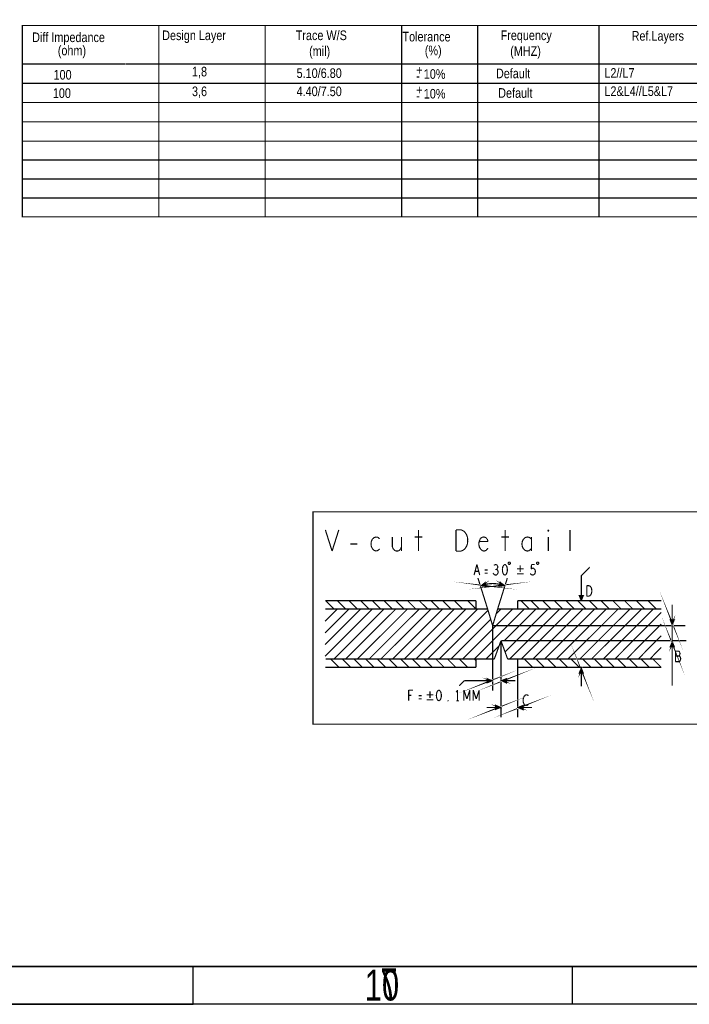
# Model space of a CAD drawing. Extents: x -225 to 585, y -158 to 406.
# Tile 31 of 47: x 207 to 296, y -158 to -28. Entities that reach past the tile are written whole.
import ezdxf

# ---------------------------------------------------------------- set-up
doc = ezdxf.new("R2010")
doc.units = 0
doc.layers.add('BOARD_GEOMETRY_DIMENSION', color=2, linetype='CONTINUOUS')
doc.layers.add('BOARD_GEOMETRY_SILKSCREEN_B', color=1, linetype='CONTINUOUS')

msp = doc.modelspace()

# ---------------------------------------------------------------- linework, layer by layer
at = {"layer": 'BOARD_GEOMETRY_DIMENSION'}
msp.add_lwpolyline([(-224.79, -158.115), (-224.79, 405.885142), (585.209904, 405.885142), (585.209904, -158.115)], close=True, dxfattribs=at)
for points, const_width in [([(207.6831, -29.028898), (302.68291, -29.028898), (302.68291, -41.728898), (207.6831, -41.728898), (207.6831, -29.028898)], 0.151892), ([(225.683064, -29.028898), (225.683064, -41.72331)], 0.151892), ([(239.683036, -29.028898), (239.683036, -41.72331)], 0.151892), ([(257.683, -29.028898), (257.683, -41.72331)], 0.151892), ([(267.68298, -29.028898), (267.68298, -41.72331)], 0.151892), ([(283.682948, -29.028898), (283.682948, -41.72331)], 0.151892), ([(225.683064, -31.568898), (225.683064, -41.72331)], 0.151892), ([(239.683036, -31.568898), (239.683036, -41.72331)], 0.151892), ([(257.683, -31.568898), (257.683, -41.72331)], 0.151892), ([(267.68298, -31.568898), (267.68298, -41.72331)], 0.151892), ([(283.682948, -31.568898), (283.682948, -41.72331)], 0.151892), ([(221.219014, -34.108898), (207.6831, -34.108898)], 0.151892), ([(221.273116, -34.108898), (302.68291, -34.108898)], 0.151892), ([(207.6831, -36.648898), (302.68291, -36.648898)], 0.151892), ([(207.6831, -39.188898), (302.68291, -39.188898)], 0.151892), ([(302.68291, -41.728898), (302.68291, -44.268898), (207.6831, -44.268898), (207.6831, -41.728898)], 0.151892), ([(225.683064, -41.72331), (225.683064, -44.268898)], 0.151892), ([(239.683036, -41.728898), (239.683036, -44.268898)], 0.151892), ([(257.683, -41.72331), (257.683, -44.268898)], 0.151892), ([(267.68298, -41.72331), (267.68298, -44.268898)], 0.151892), ([(283.682948, -41.72331), (283.682948, -44.268898)], 0.151892), ([(225.683064, -44.223178), (225.683064, -46.76902)], 0.151892), ([(257.683, -44.223178), (257.683, -46.76902)], 0.151892), ([(267.68298, -44.223178), (267.68298, -46.76902)], 0.151892), ([(283.682948, -44.223178), (283.682948, -46.76902)], 0.151892), ([(302.68291, -44.22902), (302.68291, -46.76902), (207.6831, -46.76902), (207.6831, -44.22902)], 0.151892), ([(239.683036, -44.22902), (239.683036, -46.76902)], 0.151892), ([(302.68291, -46.728888), (302.68291, -49.268888), (207.6831, -49.268888), (207.6831, -46.728888)], 0.151892), ([(225.683064, -46.7233), (225.683064, -49.268888)], 0.151892), ([(239.683036, -46.728888), (239.683036, -49.268888)], 0.151892), ([(257.683, -46.7233), (257.683, -49.268888)], 0.151892), ([(267.68298, -46.7233), (267.68298, -49.268888)], 0.151892), ([(283.682948, -46.7233), (283.682948, -49.268888)], 0.151892), ([(302.68291, -49.22901), (302.68291, -51.76901), (207.6831, -51.76901), (207.6831, -49.22901)], 0.151892), ([(225.683064, -49.223168), (225.683064, -51.76901)], 0.151892), ([(239.683036, -49.22901), (239.683036, -51.76901)], 0.151892), ([(257.683, -49.223168), (257.683, -51.76901)], 0.151892), ([(267.68298, -49.223168), (267.68298, -51.76901)], 0.151892), ([(283.682948, -49.223168), (283.682948, -51.76901)], 0.151892), ([(302.68291, -51.728878), (302.68291, -54.268878), (207.6831, -54.268878), (207.6831, -51.728878)], 0.151892), ([(225.683064, -51.72329), (225.683064, -54.268878)], 0.151892), ([(239.683036, -51.728878), (239.683036, -54.268878)], 0.151892), ([(257.683, -51.72329), (257.683, -54.268878)], 0.151892), ([(267.68298, -51.72329), (267.68298, -54.268878)], 0.151892), ([(283.682948, -51.72329), (283.682948, -54.268878)], 0.151892), ([(245.99011, -93.165168), (245.99011, -121.165112), (355.98989, -121.165112), (355.98989, -93.165168), (245.99011, -93.165168)], 0.1524), ([(247.62206, -95.546926), (248.506742, -98.340926)], 0.1524), ([(248.506742, -98.340926), (249.391678, -95.546926)], 0.1524), ([(259.906262, -95.546926), (259.906262, -98.340926)], 0.1524), ([(264.827512, -95.546926), (265.535156, -95.546926)], 0.1524), ([(264.827512, -98.340926), (264.827512, -95.546926)], 0.1524), ([(265.535156, -95.546926), (265.818366, -95.686626)], 0.1524), ([(265.818366, -95.686626), (266.03071, -95.873062)], 0.1524), ([(266.03071, -95.873062), (266.207748, -96.152462)], 0.1524), ([(266.207748, -96.152462), (266.349226, -96.478344)], 0.1524), ([(271.305782, -95.546926), (271.305782, -98.340926)], 0.1524), ([(276.934676, -95.593662), (277.005542, -95.546926)], 0.1524), ([(276.934676, -95.686626), (276.934676, -95.593662)], 0.1524), ([(277.005542, -95.733362), (276.934676, -95.686626)], 0.1524), ([(277.005542, -95.546926), (277.076408, -95.593662)], 0.1524), ([(277.076408, -95.686626), (277.005542, -95.733362)], 0.1524), ([(277.076408, -95.593662), (277.076408, -95.686626)], 0.1524), ([(279.855422, -98.340926), (279.855422, -95.546926)], 0.1524), ([(250.896628, -97.409762), (251.816616, -97.409762)], 0.1524), ([(253.675642, -97.083626), (253.640336, -97.409762)], 0.1524), ([(253.640336, -97.409762), (253.675642, -97.735644)], 0.1524), ([(253.81712, -96.757744), (253.675642, -97.083626)], 0.1524), ([(254.029464, -96.571562), (253.81712, -96.757744)], 0.1524), ([(254.312674, -96.478344), (254.029464, -96.571562)], 0.1524), ([(254.525018, -96.524826), (254.312674, -96.478344)], 0.1524), ([(254.772668, -96.711262), (254.525018, -96.524826)], 0.1524), ([(256.454656, -96.478344), (256.454656, -97.782126)], 0.1524), ([(257.658108, -98.340926), (257.658108, -96.478344)], 0.1524), ([(259.410708, -96.478344), (260.401816, -96.478344)], 0.1524), ([(266.349226, -97.409762), (266.207748, -97.735644)], 0.1524), ([(266.349226, -96.478344), (266.384532, -96.943926)], 0.1524), ([(266.384532, -96.943926), (266.349226, -97.409762)], 0.1524), ([(267.925042, -96.990662), (267.854176, -97.270062)], 0.1524), ([(267.854176, -97.270062), (267.854176, -97.549462)], 0.1524), ([(268.06652, -96.664526), (267.925042, -96.990662)], 0.1524), ([(267.925042, -97.083626), (269.057628, -97.083626)], 0.1524), ([(268.278864, -96.524826), (268.06652, -96.664526)], 0.1524), ([(268.526768, -96.478344), (268.278864, -96.524826)], 0.1524), ([(268.774418, -96.571562), (268.526768, -96.478344)], 0.1524), ([(268.951456, -96.757744), (268.774418, -96.571562)], 0.1524), ([(269.057628, -97.083626), (268.951456, -96.757744)], 0.1524), ([(270.810228, -96.478344), (271.801336, -96.478344)], 0.1524), ([(273.589496, -97.037144), (273.51863, -97.409762)], 0.1524), ([(273.51863, -97.409762), (273.589496, -97.782126)], 0.1524), ([(273.730974, -96.757744), (273.589496, -97.037144)], 0.1524), ([(273.943318, -96.571562), (273.730974, -96.757744)], 0.1524), ([(274.191222, -96.478344), (273.943318, -96.571562)], 0.1524), ([(274.438872, -96.524826), (274.191222, -96.478344)], 0.1524), ([(274.651216, -96.618044), (274.438872, -96.524826)], 0.1524), ([(274.792694, -96.804226), (274.651216, -96.618044)], 0.1524), ([(274.792694, -98.340926), (274.792694, -96.478344)], 0.1524), ([(277.005542, -96.478344), (277.005542, -98.340926)], 0.1524), ([(253.675642, -97.735644), (253.81712, -98.015044)], 0.1524), ([(253.81712, -98.015044), (254.029464, -98.247962)], 0.1524), ([(254.029464, -98.247962), (254.312674, -98.340926)], 0.1524), ([(254.312674, -98.340926), (254.560578, -98.247962)], 0.1524), ([(254.560578, -98.247962), (254.772668, -98.061526)], 0.1524), ([(256.454656, -97.782126), (256.596388, -98.108262)], 0.1524), ([(256.596388, -98.108262), (256.808732, -98.294444)], 0.1524), ([(256.808732, -98.294444), (257.056382, -98.340926)], 0.1524), ([(257.056382, -98.340926), (257.304032, -98.294444)], 0.1524), ([(257.304032, -98.294444), (257.516376, -98.108262)], 0.1524), ([(257.516376, -98.108262), (257.658108, -97.782126)], 0.1524), ([(265.535156, -98.340926), (264.827512, -98.340926)], 0.1524), ([(265.818366, -98.201226), (265.535156, -98.340926)], 0.1524), ([(266.03071, -98.015044), (265.818366, -98.201226)], 0.1524), ([(266.207748, -97.735644), (266.03071, -98.015044)], 0.1524), ([(267.854176, -97.549462), (267.925042, -97.828862)], 0.1524), ([(267.925042, -97.828862), (268.10208, -98.108262)], 0.1524), ([(268.10208, -98.108262), (268.314424, -98.294444)], 0.1524), ([(268.314424, -98.294444), (268.562074, -98.340926)], 0.1524), ([(268.562074, -98.340926), (268.809978, -98.247962)], 0.1524), ([(268.809978, -98.247962), (269.057628, -97.968562)], 0.1524), ([(273.589496, -97.782126), (273.730974, -98.061526)], 0.1524), ([(273.730974, -98.061526), (273.943318, -98.247962)], 0.1524), ([(273.943318, -98.247962), (274.191222, -98.340926)], 0.1524), ([(274.191222, -98.340926), (274.438872, -98.294444)], 0.1524), ([(274.438872, -98.294444), (274.651216, -98.154744)], 0.1524), ([(274.651216, -98.154744), (274.792694, -97.968562)], 0.1524), ([(267.218414, -101.508052), (267.590778, -100.111052)], 0.1524), ([(267.829284, -101.019102), (267.352526, -101.019102)], 0.1524), ([(267.590778, -100.111052), (267.963396, -101.508052)], 0.1524), ([(269.01394, -100.83292), (268.62659, -100.83292)], 0.1524), ([(268.62659, -101.25202), (269.01394, -101.25202)], 0.1524), ([(269.721838, -101.228652), (269.811246, -101.39172)], 0.1524), ([(269.975076, -100.13442), (269.840964, -100.227638)], 0.1524), ([(270.109188, -100.111052), (269.975076, -100.13442)], 0.1524), ([(270.153892, -100.76307), (270.01978, -100.76307)], 0.1524), ([(270.2433, -100.180902), (270.109188, -100.111052)], 0.1524), ([(270.153892, -100.76307), (270.2433, -100.69322)], 0.1524), ([(270.258286, -100.809552), (270.153892, -100.76307)], 0.1524), ([(270.317722, -100.297234), (270.2433, -100.180902)], 0.1524), ([(270.2433, -100.69322), (270.317722, -100.576888)], 0.1524), ([(270.362426, -100.926138), (270.258286, -100.809552)], 0.1524), ([(270.30299, -101.368352), (270.377412, -101.228652)], 0.1524), ([(270.347694, -100.437188), (270.317722, -100.297234)], 0.1524), ([(270.317722, -100.576888), (270.347694, -100.437188)], 0.1524), ([(270.392398, -101.088952), (270.362426, -100.926138)], 0.1524), ([(270.377412, -101.228652), (270.392398, -101.088952)], 0.1524), ([(270.96593, -100.600002), (270.951198, -100.809552)], 0.1524), ([(270.951198, -100.809552), (270.96593, -101.019102)], 0.1524), ([(271.010634, -100.41382), (270.96593, -100.600002)], 0.1524), ([(270.96593, -101.019102), (271.010634, -101.205538)], 0.1524), ([(271.070324, -100.27412), (271.010634, -100.41382)], 0.1524), ([(271.010634, -101.205538), (271.070324, -101.345238)], 0.1524), ([(271.159732, -100.157534), (271.070324, -100.27412)], 0.1524), ([(271.070324, -101.345238), (271.159732, -101.46157)], 0.1524), ([(271.278858, -100.111052), (271.159732, -100.157534)], 0.1524), ([(271.398238, -100.157534), (271.278858, -100.111052)], 0.1524), ([(271.487646, -100.27412), (271.398238, -100.157534)], 0.1524), ([(271.398238, -101.46157), (271.487646, -101.345238)], 0.1524), ([(271.547082, -100.41382), (271.487646, -100.27412)], 0.1524), ([(271.487646, -101.345238), (271.547082, -101.205538)], 0.1524), ([(271.591786, -100.600002), (271.547082, -100.41382)], 0.1524), ([(271.547082, -101.205538), (271.591786, -101.019102)], 0.1524), ([(271.606772, -100.809552), (271.591786, -100.600002)], 0.1524), ([(271.591786, -101.019102), (271.606772, -100.809552)], 0.1524), ([(272.854928, -100.678742), (273.735038, -100.678742)], 0.1524), ([(272.854928, -101.338634), (273.735038, -101.338634)], 0.1524), ([(273.29511, -100.23856), (273.29511, -101.11867)], 0.1524), ([(274.639278, -101.298502), (274.728686, -101.415088)], 0.1524), ([(274.743418, -100.716334), (274.788122, -100.111052)], 0.1524), ([(274.87753, -100.62337), (274.743418, -100.716334)], 0.1524), ([(274.788122, -100.111052), (275.190458, -100.111052)], 0.1524), ([(274.981924, -100.600002), (274.87753, -100.62337)], 0.1524), ([(275.086318, -100.62337), (274.981924, -100.600002)], 0.1524), ([(275.190458, -100.716334), (275.086318, -100.62337)], 0.1524), ([(275.265134, -100.83292), (275.190458, -100.716334)], 0.1524), ([(275.205444, -101.368352), (275.279866, -101.205538)], 0.1524), ([(275.294852, -101.019102), (275.265134, -100.83292)], 0.1524), ([(275.279866, -101.205538), (275.294852, -101.019102)], 0.1524), ([(281.347418, -104.880918), (281.347418, -101.580696), (282.462986, -100.465128), (282.470098, -100.465128)], 0.1524), ([(268.605508, -102.671372), (268.286992, -102.859078), (268.718792, -102.90429), (268.39164, -102.858062), (268.605508, -102.671372)], 0.1524), ([(270.74622, -102.645972), (271.064736, -102.833678), (270.632936, -102.87889), (270.960088, -102.832662), (270.74622, -102.645972)], 0.1524), ([(269.00505, -105.980992), (267.90523, -102.46106), (267.720064, -101.89591)], 0.1524), ([(268.605508, -102.671372), (268.39164, -102.858062), (268.718792, -102.90429), (268.557502, -102.788974), (268.37894, -102.80904), (268.605508, -102.671372), (268.718792, -102.90429), (268.39164, -102.858062), (268.69009, -102.491794), (268.824456, -103.008176), (268.105636, -102.918514)], 0.1524), ([(268.106144, -102.920038), (268.69009, -102.491794)], 0.1524), ([(269.811246, -101.39172), (269.930372, -101.484684)], 0.1524), ([(269.930372, -101.484684), (270.064484, -101.508052)], 0.1524), ([(270.064484, -101.508052), (270.18361, -101.484684)], 0.1524), ([(270.18361, -101.484684), (270.30299, -101.368352)], 0.1524), ([(270.324834, -105.980992), (271.425162, -102.46106), (271.606264, -101.89591)], 0.1524), ([(270.74622, -102.645972), (270.960088, -102.832662), (270.632936, -102.87889), (270.794226, -102.763574), (270.972788, -102.78364), (270.74622, -102.645972), (270.632936, -102.87889), (270.960088, -102.832662), (270.661638, -102.466394), (270.527272, -102.982776), (271.246092, -102.893114)], 0.1524), ([(271.245584, -102.894638), (270.661638, -102.466394)], 0.1524), ([(270.960088, -102.832662), (270.74622, -102.645972)], 0.1524), ([(271.159732, -101.46157), (271.278858, -101.508052)], 0.1524), ([(271.278858, -101.508052), (271.398238, -101.46157)], 0.1524), ([(274.728686, -101.415088), (274.832826, -101.484684)], 0.1524), ([(274.832826, -101.484684), (274.966938, -101.508052)], 0.1524), ([(274.966938, -101.508052), (275.10105, -101.46157)], 0.1524), ([(275.10105, -101.46157), (275.205444, -101.368352)], 0.1524), ([(268.39164, -102.858062), (268.605508, -102.671372)], 0.1524), ([(282.080208, -102.893876), (282.378404, -102.893876)], 0.1524), ([(282.080208, -104.290876), (282.080208, -102.893876)], 0.1524), ([(282.378404, -102.893876), (282.49753, -102.963726)], 0.1524), ([(282.49753, -102.963726), (282.586938, -103.056944)], 0.1524), ([(282.586938, -103.056944), (282.66136, -103.196644)], 0.1524), ([(282.66136, -103.196644), (282.72105, -103.359712)], 0.1524), ([(282.72105, -103.825294), (282.66136, -103.988362)], 0.1524), ([(282.72105, -103.359712), (282.736036, -103.592376)], 0.1524), ([(282.736036, -103.592376), (282.72105, -103.825294)], 0.1524), ([(293.450264, -107.53471), (293.348664, -107.89031), (293.196264, -107.48391), (293.323264, -107.78871), (293.450264, -107.53471)], 0.1524), ([(247.596152, -104.880918), (267.465048, -104.880918)], 0.1524), ([(248.76506, -105.980992), (247.664986, -104.880918)], 0.1524), ([(250.305062, -105.980992), (249.204988, -104.880918)], 0.1524), ([(251.845064, -105.980992), (250.74499, -104.880918)], 0.1524), ([(253.385066, -105.980992), (252.284992, -104.880918)], 0.1524), ([(254.925068, -105.980992), (253.824994, -104.880918)], 0.1524), ([(256.46507, -105.980992), (255.364996, -104.880918)], 0.1524), ([(258.005072, -105.980992), (256.904998, -104.880918)], 0.1524), ([(259.545074, -105.980992), (258.445, -104.880918)], 0.1524), ([(261.085076, -105.980992), (259.985002, -104.880918)], 0.1524), ([(262.625078, -105.980992), (261.525004, -104.880918)], 0.1524), ([(264.16508, -105.980992), (263.065006, -104.880918)], 0.1524), ([(265.705082, -105.980992), (264.605008, -104.880918)], 0.1524), ([(267.465048, -105.980992), (266.364974, -104.880918)], 0.1524), ([(267.465048, -104.880918), (267.465048, -105.980992)], 0.1524), ([(272.965164, -104.880918), (291.885116, -104.880918)], 0.1524), ([(272.965164, -104.880918), (272.965164, -105.980992)], 0.1524), ([(274.505166, -105.980992), (273.405092, -104.880918)], 0.1524), ([(275.82495, -105.980992), (274.72513, -104.880918)], 0.1524), ([(277.364952, -105.980992), (276.265132, -104.880918)], 0.1524), ([(278.904954, -105.980992), (277.805134, -104.880918)], 0.1524), ([(280.444956, -105.980992), (279.345136, -104.880918)], 0.1524), ([(281.984958, -105.980992), (280.885138, -104.880918)], 0.1524), ([(281.347926, -104.880156), (281.080464, -104.20731), (281.613864, -104.20731), (281.334464, -104.58831), (281.207464, -104.28351), (281.461464, -104.33431), (281.385264, -104.58831)], 0.1524), ([(281.346402, -104.880156), (281.613864, -104.20731)], 0.1524), ([(282.378404, -104.290876), (282.080208, -104.290876)], 0.1524), ([(282.49753, -104.221026), (282.378404, -104.290876)], 0.1524), ([(283.52496, -105.980992), (282.42514, -104.880918)], 0.1524), ([(282.586938, -104.128062), (282.49753, -104.221026)], 0.1524), ([(282.66136, -103.988362), (282.586938, -104.128062)], 0.1524), ([(285.064962, -105.980992), (283.965142, -104.880918)], 0.1524), ([(286.604964, -105.980992), (285.505144, -104.880918)], 0.1524), ([(288.144966, -105.980992), (287.045146, -104.880918)], 0.1524), ([(289.684968, -105.980992), (288.585148, -104.880918)], 0.1524), ([(291.22497, -105.980992), (290.12515, -104.880918)], 0.1524), ([(269.00505, -105.980992), (247.596152, -105.980992)], 0.1524), ([(249.204988, -105.980992), (247.596152, -107.589828)], 0.1524), ([(252.285246, -105.980992), (247.596152, -110.669832)], 0.1524), ([(252.285246, -105.980992), (247.596152, -110.669832)], 0.1524), ([(250.74499, -105.980992), (247.596152, -109.12983)], 0.1524), ([(253.825248, -105.980992), (247.596152, -112.209834)], 0.1524), ([(253.825248, -105.980992), (247.596152, -112.209834)], 0.1524), ([(253.825248, -105.980992), (247.596152, -112.209834)], 0.1524), ([(248.985024, -105.980992), (248.76506, -105.980992)], 0.1524), ([(255.36525, -105.980992), (248.765314, -112.580928)], 0.1524), ([(255.36525, -105.980992), (248.765314, -112.580928)], 0.1524), ([(255.36525, -105.980992), (248.765314, -112.580928)], 0.1524), ([(255.36525, -105.980992), (248.765314, -112.580928)], 0.1524), ([(256.905252, -105.980992), (250.304808, -112.580928)], 0.1524), ([(256.905252, -105.980992), (250.304808, -112.580928)], 0.1524), ([(256.905252, -105.980992), (250.304808, -112.580928)], 0.1524), ([(256.905252, -105.980992), (250.304808, -112.580928)], 0.1524), ([(256.905252, -105.980992), (250.304808, -112.580928)], 0.1524), ([(250.525026, -105.980992), (250.305062, -105.980992)], 0.1524), ([(258.444746, -105.980992), (251.84481, -112.580928)], 0.1524), ([(258.444746, -105.980992), (251.84481, -112.580928)], 0.1524), ([(258.444746, -105.980992), (251.84481, -112.580928)], 0.1524), ([(258.444746, -105.980992), (251.84481, -112.580928)], 0.1524), ([(258.444746, -105.980992), (251.84481, -112.580928)], 0.1524), ([(258.444746, -105.980992), (251.84481, -112.580928)], 0.1524), ([(252.065028, -105.980992), (251.845064, -105.980992)], 0.1524), ([(259.984748, -105.980992), (253.384812, -112.580928)], 0.1524), ([(259.984748, -105.980992), (253.384812, -112.580928)], 0.1524), ([(259.984748, -105.980992), (253.384812, -112.580928)], 0.1524), ([(259.984748, -105.980992), (253.384812, -112.580928)], 0.1524), ([(259.984748, -105.980992), (253.384812, -112.580928)], 0.1524), ([(259.984748, -105.980992), (253.384812, -112.580928)], 0.1524), ([(259.984748, -105.980992), (253.384812, -112.580928)], 0.1524), ([(253.60503, -105.980992), (253.385066, -105.980992)], 0.1524), ([(255.145032, -105.980992), (254.925068, -105.980992)], 0.1524), ([(261.52475, -105.980992), (254.925068, -112.580928)], 0.1524), ([(261.52475, -105.980992), (254.925068, -112.580928)], 0.1524), ([(261.52475, -105.980992), (254.925068, -112.580928)], 0.1524), ([(261.52475, -105.980992), (254.925068, -112.580928)], 0.1524), ([(261.52475, -105.980992), (254.925068, -112.580928)], 0.1524), ([(261.52475, -105.980992), (254.925068, -112.580928)], 0.1524), ([(261.52475, -105.980992), (254.925068, -112.580928)], 0.1524), ([(261.52475, -105.980992), (254.925068, -112.580928)], 0.1524), ([(256.685034, -105.980992), (256.46507, -105.980992)], 0.1524), ([(263.065006, -105.980992), (256.46507, -112.580928)], 0.1524), ([(263.065006, -105.980992), (256.46507, -112.580928)], 0.1524), ([(263.065006, -105.980992), (256.46507, -112.580928)], 0.1524), ([(263.065006, -105.980992), (256.46507, -112.580928)], 0.1524), ([(263.065006, -105.980992), (256.46507, -112.580928)], 0.1524), ([(263.065006, -105.980992), (256.46507, -112.580928)], 0.1524), ([(263.065006, -105.980992), (256.46507, -112.580928)], 0.1524), ([(263.065006, -105.980992), (256.46507, -112.580928)], 0.1524), ([(263.065006, -105.980992), (256.46507, -112.580928)], 0.1524), ([(258.225036, -105.980992), (258.005072, -105.980992)], 0.1524), ([(264.605008, -105.980992), (258.005072, -112.580928)], 0.1524), ([(264.605008, -105.980992), (258.005072, -112.580928)], 0.1524), ([(264.605008, -105.980992), (258.005072, -112.580928)], 0.1524), ([(264.605008, -105.980992), (258.005072, -112.580928)], 0.1524), ([(264.605008, -105.980992), (258.005072, -112.580928)], 0.1524), ([(264.605008, -105.980992), (258.005072, -112.580928)], 0.1524), ([(264.605008, -105.980992), (258.005072, -112.580928)], 0.1524), ([(264.605008, -105.980992), (258.005072, -112.580928)], 0.1524), ([(264.605008, -105.980992), (258.005072, -112.580928)], 0.1524), ([(264.605008, -105.980992), (258.005072, -112.580928)], 0.1524), ([(259.765038, -105.980992), (259.545074, -105.980992)], 0.1524), ([(266.14501, -105.980992), (259.545074, -112.580928)], 0.1524), ([(266.14501, -105.980992), (259.545074, -112.580928)], 0.1524), ([(266.14501, -105.980992), (259.545074, -112.580928)], 0.1524), ([(266.14501, -105.980992), (259.545074, -112.580928)], 0.1524), ([(266.14501, -105.980992), (259.545074, -112.580928)], 0.1524), ([(266.14501, -105.980992), (259.545074, -112.580928)], 0.1524), ([(266.14501, -105.980992), (259.545074, -112.580928)], 0.1524), ([(266.14501, -105.980992), (259.545074, -112.580928)], 0.1524), ([(266.14501, -105.980992), (259.545074, -112.580928)], 0.1524), ([(266.14501, -105.980992), (259.545074, -112.580928)], 0.1524), ([(261.30504, -105.980992), (261.085076, -105.980992)], 0.1524), ([(267.685012, -105.980992), (261.085076, -112.580928)], 0.1524), ([(267.685012, -105.980992), (261.085076, -112.580928)], 0.1524), ([(267.685012, -105.980992), (261.085076, -112.580928)], 0.1524), ([(267.685012, -105.980992), (261.085076, -112.580928)], 0.1524), ([(267.685012, -105.980992), (261.085076, -112.580928)], 0.1524), ([(267.685012, -105.980992), (261.085076, -112.580928)], 0.1524), ([(267.685012, -105.980992), (261.085076, -112.580928)], 0.1524), ([(267.685012, -105.980992), (261.085076, -112.580928)], 0.1524), ([(267.685012, -105.980992), (261.085076, -112.580928)], 0.1524), ([(267.685012, -105.980992), (261.085076, -112.580928)], 0.1524), ([(262.845042, -105.980992), (262.625078, -105.980992)], 0.1524), ([(269.05585, -106.15041), (262.625332, -112.580928)], 0.1524), ([(269.05585, -106.15041), (262.625332, -112.580928)], 0.1524), ([(269.05585, -106.15041), (262.625332, -112.580928)], 0.1524), ([(264.385044, -105.980992), (264.16508, -105.980992)], 0.1524), ([(265.925046, -105.980992), (265.705082, -105.980992)], 0.1524), ([(272.305272, -105.980992), (265.705336, -112.580928)], 0.1524), ([(272.305272, -105.980992), (265.705336, -112.580928)], 0.1524), ([(272.305272, -105.980992), (265.705336, -112.580928)], 0.1524), ([(272.305272, -105.980992), (265.705336, -112.580928)], 0.1524), ([(272.305272, -105.980992), (265.705336, -112.580928)], 0.1524), ([(272.305272, -105.980992), (265.705336, -112.580928)], 0.1524), ([(272.305272, -105.980992), (265.705336, -112.580928)], 0.1524), ([(272.305272, -105.980992), (265.705336, -112.580928)], 0.1524), ([(272.305272, -105.980992), (265.705336, -112.580928)], 0.1524), ([(272.305272, -105.980992), (265.705336, -112.580928)], 0.1524), ([(273.844766, -105.980992), (267.24483, -112.580928)], 0.1524), ([(273.844766, -105.980992), (267.24483, -112.580928)], 0.1524), ([(273.844766, -105.980992), (267.24483, -112.580928)], 0.1524), ([(273.844766, -105.980992), (267.24483, -112.580928)], 0.1524), ([(273.844766, -105.980992), (267.24483, -112.580928)], 0.1524), ([(273.844766, -105.980992), (267.24483, -112.580928)], 0.1524), ([(273.844766, -105.980992), (267.24483, -112.580928)], 0.1524), ([(273.844766, -105.980992), (267.24483, -112.580928)], 0.1524), ([(273.844766, -105.980992), (267.24483, -112.580928)], 0.1524), ([(273.844766, -105.980992), (267.24483, -112.580928)], 0.1524), ([(269.00505, -105.980992), (269.664942, -108.180886)], 0.1524), ([(269.664942, -108.180886), (270.324834, -105.980992)], 0.1524), ([(270.76527, -105.980992), (270.136112, -106.609642)], 0.1524), ([(270.76527, -105.980992), (270.136112, -106.609642)], 0.1524), ([(270.76527, -105.980992), (270.136112, -106.609642)], 0.1524), ([(270.76527, -105.980992), (270.136112, -106.609642)], 0.1524), ([(270.76527, -105.980992), (270.136112, -106.609642)], 0.1524), ([(270.76527, -105.980992), (270.136112, -106.609642)], 0.1524), ([(270.76527, -105.980992), (270.136112, -106.609642)], 0.1524), ([(270.76527, -105.980992), (270.136112, -106.609642)], 0.1524), ([(270.76527, -105.980992), (270.136112, -106.609642)], 0.1524), ([(270.76527, -105.980992), (270.136112, -106.609642)], 0.1524), ([(270.324834, -105.980992), (291.885116, -105.980992)], 0.1524), ([(275.373846, -105.991914), (271.205198, -110.160816)], 0.1524), ([(276.968712, -105.980992), (271.314926, -111.635032)], 0.1524), ([(276.968712, -105.980992), (271.52346, -111.426498)], 0.1524), ([(276.968712, -105.980992), (271.52346, -111.426498)], 0.1524), ([(276.968712, -105.980992), (271.52346, -111.426498)], 0.1524), ([(276.968712, -105.980992), (271.52346, -111.426498)], 0.1524), ([(276.968712, -105.980992), (271.52346, -111.426498)], 0.1524), ([(276.968712, -105.980992), (271.52346, -111.426498)], 0.1524), ([(276.968712, -105.980992), (271.52346, -111.426498)], 0.1524), ([(276.968712, -105.980992), (271.52346, -111.426498)], 0.1524), ([(278.508714, -105.980992), (271.908778, -112.580928)], 0.1524), ([(278.508714, -105.980992), (271.908778, -112.580928)], 0.1524), ([(278.508714, -105.980992), (271.908778, -112.580928)], 0.1524), ([(278.508714, -105.980992), (271.908778, -112.580928)], 0.1524), ([(278.508714, -105.980992), (271.908778, -112.580928)], 0.1524), ([(278.508714, -105.980992), (271.908778, -112.580928)], 0.1524), ([(278.508714, -105.980992), (271.908778, -112.580928)], 0.1524), ([(278.508714, -105.980992), (271.908778, -112.580928)], 0.1524), ([(278.508714, -105.980992), (271.908778, -112.580928)], 0.1524), ([(278.508714, -105.980992), (271.908778, -112.580928)], 0.1524), ([(280.04897, -105.980992), (273.449034, -112.580928)], 0.1524), ([(280.04897, -105.980992), (273.449034, -112.580928)], 0.1524), ([(280.04897, -105.980992), (273.449034, -112.580928)], 0.1524), ([(280.04897, -105.980992), (273.449034, -112.580928)], 0.1524), ([(280.04897, -105.980992), (273.449034, -112.580928)], 0.1524), ([(280.04897, -105.980992), (273.449034, -112.580928)], 0.1524), ([(280.04897, -105.980992), (273.449034, -112.580928)], 0.1524), ([(280.04897, -105.980992), (273.449034, -112.580928)], 0.1524), ([(280.04897, -105.980992), (273.449034, -112.580928)], 0.1524), ([(274.72513, -105.980992), (274.505166, -105.980992)], 0.1524), ([(281.588972, -105.980992), (274.989036, -112.580928)], 0.1524), ([(281.588972, -105.980992), (274.989036, -112.580928)], 0.1524), ([(281.588972, -105.980992), (274.989036, -112.580928)], 0.1524), ([(281.588972, -105.980992), (274.989036, -112.580928)], 0.1524), ([(281.588972, -105.980992), (274.989036, -112.580928)], 0.1524), ([(281.588972, -105.980992), (274.989036, -112.580928)], 0.1524), ([(281.588972, -105.980992), (274.989036, -112.580928)], 0.1524), ([(281.588972, -105.980992), (274.989036, -112.580928)], 0.1524), ([(281.588972, -105.980992), (274.989036, -112.580928)], 0.1524), ([(276.045168, -105.980992), (275.82495, -105.980992)], 0.1524), ([(283.128974, -105.980992), (276.529038, -112.580928)], 0.1524), ([(283.128974, -105.980992), (276.529038, -112.580928)], 0.1524), ([(283.128974, -105.980992), (276.529038, -112.580928)], 0.1524), ([(283.128974, -105.980992), (276.529038, -112.580928)], 0.1524), ([(283.128974, -105.980992), (276.529038, -112.580928)], 0.1524), ([(283.128974, -105.980992), (276.529038, -112.580928)], 0.1524), ([(283.128974, -105.980992), (276.529038, -112.580928)], 0.1524), ([(283.128974, -105.980992), (276.529038, -112.580928)], 0.1524), ([(283.128974, -105.980992), (276.529038, -112.580928)], 0.1524), ([(283.128974, -105.980992), (276.529038, -112.580928)], 0.1524), ([(277.58517, -105.980992), (277.364952, -105.980992)], 0.1524), ([(284.668976, -105.980992), (278.06904, -112.580928)], 0.1524), ([(284.668976, -105.980992), (278.06904, -112.580928)], 0.1524), ([(284.668976, -105.980992), (278.06904, -112.580928)], 0.1524), ([(284.668976, -105.980992), (278.06904, -112.580928)], 0.1524), ([(284.668976, -105.980992), (278.06904, -112.580928)], 0.1524), ([(284.668976, -105.980992), (278.06904, -112.580928)], 0.1524), ([(284.668976, -105.980992), (278.06904, -112.580928)], 0.1524), ([(284.668976, -105.980992), (278.06904, -112.580928)], 0.1524), ([(284.668976, -105.980992), (278.06904, -112.580928)], 0.1524), ([(284.668976, -105.980992), (278.06904, -112.580928)], 0.1524), ([(279.125172, -105.980992), (278.904954, -105.980992)], 0.1524), ([(286.208978, -105.980992), (279.609296, -112.580928)], 0.1524), ([(286.208978, -105.980992), (279.609296, -112.580928)], 0.1524), ([(286.208978, -105.980992), (279.609296, -112.580928)], 0.1524), ([(286.208978, -105.980992), (279.609296, -112.580928)], 0.1524), ([(286.208978, -105.980992), (279.609296, -112.580928)], 0.1524), ([(286.208978, -105.980992), (279.609296, -112.580928)], 0.1524), ([(286.208978, -105.980992), (279.609296, -112.580928)], 0.1524), ([(286.208978, -105.980992), (279.609296, -112.580928)], 0.1524), ([(286.208978, -105.980992), (279.609296, -112.580928)], 0.1524), ([(286.208978, -105.980992), (279.609296, -112.580928)], 0.1524), ([(280.665174, -105.980992), (280.444956, -105.980992)], 0.1524), ([(287.749234, -105.980992), (281.149298, -112.580928)], 0.1524), ([(287.749234, -105.980992), (281.149298, -112.580928)], 0.1524), ([(287.749234, -105.980992), (281.149298, -112.580928)], 0.1524), ([(287.749234, -105.980992), (281.149298, -112.580928)], 0.1524), ([(287.749234, -105.980992), (281.149298, -112.580928)], 0.1524), ([(287.749234, -105.980992), (281.149298, -112.580928)], 0.1524), ([(287.749234, -105.980992), (281.149298, -112.580928)], 0.1524), ([(287.749234, -105.980992), (281.149298, -112.580928)], 0.1524), ([(287.749234, -105.980992), (281.149298, -112.580928)], 0.1524), ([(282.205176, -105.980992), (281.984958, -105.980992)], 0.1524), ([(289.289236, -105.980992), (282.6893, -112.580928)], 0.1524), ([(289.289236, -105.980992), (282.6893, -112.580928)], 0.1524), ([(289.289236, -105.980992), (282.6893, -112.580928)], 0.1524), ([(289.289236, -105.980992), (282.6893, -112.580928)], 0.1524), ([(289.289236, -105.980992), (282.6893, -112.580928)], 0.1524), ([(289.289236, -105.980992), (282.6893, -112.580928)], 0.1524), ([(289.289236, -105.980992), (282.6893, -112.580928)], 0.1524), ([(289.289236, -105.980992), (282.6893, -112.580928)], 0.1524), ([(283.745178, -105.980992), (283.52496, -105.980992)], 0.1524), ([(290.829238, -105.980992), (284.228794, -112.580928)], 0.1524), ([(290.829238, -105.980992), (284.228794, -112.580928)], 0.1524), ([(290.829238, -105.980992), (284.228794, -112.580928)], 0.1524), ([(290.829238, -105.980992), (284.228794, -112.580928)], 0.1524), ([(290.829238, -105.980992), (284.228794, -112.580928)], 0.1524), ([(290.829238, -105.980992), (284.228794, -112.580928)], 0.1524), ([(290.829238, -105.980992), (284.228794, -112.580928)], 0.1524), ([(285.284926, -105.980992), (285.064962, -105.980992)], 0.1524), ([(291.885116, -106.42092), (285.768796, -112.580928)], 0.1524), ([(286.824928, -105.980992), (286.604964, -105.980992)], 0.1524), ([(288.36493, -105.980992), (288.144966, -105.980992)], 0.1524), ([(289.904932, -105.980992), (289.684968, -105.980992)], 0.1524), ([(291.444934, -105.980992), (291.22497, -105.980992)], 0.1524), ([(293.334948, -110.16107), (293.334948, -105.393236)], 0.1524), ([(264.165334, -112.580928), (269.411196, -107.334304)], 0.1524), ([(264.165334, -112.580928), (269.411196, -107.334304)], 0.1524), ([(264.165334, -112.580928), (269.411196, -107.334304)], 0.1524), ([(264.165334, -112.580928), (269.411196, -107.334304)], 0.1524), ([(264.165334, -112.580928), (269.411196, -107.334304)], 0.1524), ([(264.165334, -112.580928), (269.411196, -107.334304)], 0.1524), ([(264.165334, -112.580928), (269.411196, -107.334304)], 0.1524), ([(264.165334, -112.580928), (269.411196, -107.334304)], 0.1524), ([(293.221664, -110.83671), (293.323264, -110.48111), (293.475664, -110.88751), (293.348664, -110.58271), (293.221664, -110.83671)], 0.1524), ([(293.450264, -107.53471), (293.323264, -107.78871), (293.196264, -107.48391), (293.348664, -107.61091), (293.374064, -107.78871), (293.450264, -107.53471), (293.196264, -107.48391), (293.323264, -107.78871), (293.602664, -107.40771), (293.069264, -107.40771), (293.336726, -108.080556)], 0.1524), ([(293.323264, -107.78871), (293.450264, -107.53471)], 0.1524), ([(293.335202, -108.080556), (293.602664, -107.40771)], 0.1524), ([(269.590012, -108.180886), (295.065196, -108.180886)], 0.1524), ([(269.664942, -108.180886), (269.664942, -116.761006)], 0.1524), ([(287.308798, -112.580928), (291.885116, -107.960922)], 0.1524), ([(269.88516, -112.580928), (270.765016, -110.160816)], 0.1524), ([(270.765016, -110.160816), (271.645126, -112.580928)], 0.1524), ([(270.765016, -110.160816), (270.765016, -120.280938)], 0.1524), ([(270.790162, -110.16107), (295.177464, -110.16107)], 0.1524), ([(288.8488, -112.580928), (291.885116, -109.500924)], 0.1524), ([(293.221664, -110.83671), (293.348664, -110.58271), (293.475664, -110.88751), (293.323264, -110.76051), (293.297864, -110.58271), (293.221664, -110.83671), (293.475664, -110.88751), (293.348664, -110.58271), (293.069264, -110.96371), (293.602664, -110.96371), (293.335202, -110.290864)], 0.1524), ([(293.336726, -110.290864), (293.069264, -110.96371)], 0.1524), ([(293.334948, -110.16107), (293.334948, -116.107972)], 0.1524), ([(270.50111, -110.864904), (268.785086, -112.580928)], 0.1524), ([(281.232864, -114.31651), (281.334464, -113.96091), (281.486864, -114.36731), (281.359864, -114.06251), (281.232864, -114.31651)], 0.1524), ([(290.389056, -112.580928), (291.885116, -111.040926)], 0.1524), ([(293.348664, -110.58271), (293.221664, -110.83671)], 0.1524), ([(294.164766, -111.529622), (293.76243, -111.529622)], 0.1524), ([(293.76243, -111.529622), (293.76243, -112.926622)], 0.1524), ([(294.268906, -111.599472), (294.164766, -111.529622)], 0.1524), ([(294.328596, -111.69269), (294.268906, -111.599472)], 0.1524), ([(294.358314, -111.83239), (294.328596, -111.69269)], 0.1524), ([(269.88516, -112.580928), (247.664986, -112.580928)], 0.1524), ([(249.424952, -113.681002), (248.325132, -112.580928)], 0.1524), ([(250.964954, -113.681002), (249.865134, -112.580928)], 0.1524), ([(252.504956, -113.681002), (251.405136, -112.580928)], 0.1524), ([(254.044958, -113.681002), (252.945138, -112.580928)], 0.1524), ([(255.58496, -113.681002), (254.48514, -112.580928)], 0.1524), ([(257.124962, -113.681002), (256.025142, -112.580928)], 0.1524), ([(258.664964, -113.681002), (257.565144, -112.580928)], 0.1524), ([(260.204966, -113.681002), (259.105146, -112.580928)], 0.1524), ([(261.744968, -113.681002), (260.644894, -112.580928)], 0.1524), ([(263.28497, -113.681002), (262.184896, -112.580928)], 0.1524), ([(264.824972, -113.681002), (263.724898, -112.580928)], 0.1524), ([(266.364974, -113.681002), (265.2649, -112.580928)], 0.1524), ([(267.465048, -112.800892), (267.245084, -112.580928)], 0.1524), ([(267.465048, -113.681002), (267.465048, -112.580928)], 0.1524), ([(271.645126, -112.580928), (291.885116, -112.580928)], 0.1524), ([(272.965164, -113.681002), (272.965164, -112.580928)], 0.1524), ([(274.945094, -113.681002), (273.84502, -112.580928)], 0.1524), ([(276.485096, -113.681002), (275.385022, -112.580928)], 0.1524), ([(278.025098, -113.681002), (276.925024, -112.580928)], 0.1524), ([(279.5651, -113.681002), (278.465026, -112.580928)], 0.1524), ([(281.105102, -113.681002), (280.005028, -112.580928)], 0.1524), ([(282.645104, -113.681002), (281.54503, -112.580928)], 0.1524), ([(284.185106, -113.681002), (283.085032, -112.580928)], 0.1524), ([(285.725108, -113.681002), (284.625034, -112.580928)], 0.1524), ([(287.26511, -113.681002), (286.165036, -112.580928)], 0.1524), ([(288.805112, -113.681002), (287.705038, -112.580928)], 0.1524), ([(290.345114, -113.681002), (289.24504, -112.580928)], 0.1524), ([(291.885116, -113.681002), (290.785042, -112.580928)], 0.1524), ([(294.224202, -112.18164), (293.76243, -112.18164)], 0.1524), ([(293.76243, -112.926622), (294.254174, -112.926622)], 0.1524), ([(294.224202, -112.18164), (294.283892, -112.11179)], 0.1524), ([(294.328596, -112.228122), (294.224202, -112.18164)], 0.1524), ([(294.254174, -112.926622), (294.358314, -112.833658)], 0.1524), ([(294.283892, -112.11179), (294.328596, -111.995458)], 0.1524), ([(294.328596, -111.995458), (294.358314, -111.83239)], 0.1524), ([(294.418004, -112.367822), (294.328596, -112.228122)], 0.1524), ([(294.358314, -112.833658), (294.418004, -112.693958)], 0.1524), ([(294.447722, -112.53089), (294.418004, -112.367822)], 0.1524), ([(294.418004, -112.693958), (294.447722, -112.53089)], 0.1524), ([(267.465048, -113.681002), (247.596152, -113.681002)], 0.1524), ([(249.644916, -113.681002), (249.424952, -113.681002)], 0.1524), ([(251.184918, -113.681002), (250.964954, -113.681002)], 0.1524), ([(252.72492, -113.681002), (252.504956, -113.681002)], 0.1524), ([(254.264922, -113.681002), (254.044958, -113.681002)], 0.1524), ([(255.804924, -113.681002), (255.58496, -113.681002)], 0.1524), ([(257.344926, -113.681002), (257.124962, -113.681002)], 0.1524), ([(258.884928, -113.681002), (258.664964, -113.681002)], 0.1524), ([(260.42493, -113.681002), (260.204966, -113.681002)], 0.1524), ([(261.964932, -113.681002), (261.744968, -113.681002)], 0.1524), ([(263.504934, -113.681002), (263.28497, -113.681002)], 0.1524), ([(265.044936, -113.681002), (264.824972, -113.681002)], 0.1524), ([(269.066264, -115.33251), (269.421864, -115.43411), (269.015464, -115.58651), (269.320264, -115.45951), (269.066264, -115.33251)], 0.1524), ([(266.584938, -113.681002), (266.364974, -113.681002)], 0.1524), ([(271.352264, -115.56111), (270.996664, -115.45951), (271.403064, -115.30711), (271.098264, -115.43411), (271.352264, -115.56111)], 0.1524), ([(291.885116, -113.681002), (272.965164, -113.681002)], 0.1524), ([(272.965164, -113.681002), (272.965164, -120.280938)], 0.1524), ([(275.165058, -113.681002), (274.945094, -113.681002)], 0.1524), ([(276.70506, -113.681002), (276.485096, -113.681002)], 0.1524), ([(278.245062, -113.681002), (278.025098, -113.681002)], 0.1524), ([(279.785064, -113.681002), (279.5651, -113.681002)], 0.1524), ([(281.232864, -114.31651), (281.359864, -114.06251), (281.486864, -114.36731), (281.334464, -114.24031), (281.309064, -114.06251), (281.232864, -114.31651), (281.486864, -114.36731), (281.359864, -114.06251), (281.080464, -114.44351), (281.613864, -114.44351), (281.346402, -113.770664)], 0.1524), ([(281.347926, -113.770664), (281.080464, -114.44351)], 0.1524), ([(281.325066, -113.681002), (281.105102, -113.681002)], 0.1524), ([(281.359864, -114.06251), (281.232864, -114.31651)], 0.1524), ([(281.349704, -113.681002), (281.349704, -116.176044)], 0.1524), ([(282.865068, -113.681002), (282.645104, -113.681002)], 0.1524), ([(284.40507, -113.681002), (284.185106, -113.681002)], 0.1524), ([(285.945072, -113.681002), (285.725108, -113.681002)], 0.1524), ([(287.485074, -113.681002), (287.26511, -113.681002)], 0.1524), ([(289.025076, -113.681002), (288.805112, -113.681002)], 0.1524), ([(290.565078, -113.681002), (290.345114, -113.681002)], 0.1524), ([(265.925046, -115.440968), (265.2649, -116.10086)], 0.1524), ([(269.664942, -115.440968), (265.925046, -115.440968)], 0.1524), ([(269.066264, -115.33251), (269.320264, -115.45951), (269.015464, -115.58651), (269.142464, -115.43411), (269.320264, -115.40871), (269.066264, -115.33251), (269.015464, -115.58651), (269.320264, -115.45951), (268.939264, -115.18011), (268.939264, -115.71351), (269.61211, -115.446048)], 0.1524), ([(269.61211, -115.447572), (268.939264, -115.18011)], 0.1524), ([(269.320264, -115.45951), (269.066264, -115.33251)], 0.1524), ([(270.76527, -115.440968), (272.652236, -115.440968)], 0.1524), ([(271.352264, -115.56111), (271.098264, -115.43411), (271.403064, -115.30711), (271.276064, -115.45951), (271.098264, -115.48491), (271.352264, -115.56111), (271.403064, -115.30711), (271.098264, -115.43411), (271.479264, -115.71351), (271.479264, -115.18011), (270.806418, -115.447572)], 0.1524), ([(270.806418, -115.446048), (271.479264, -115.71351)], 0.1524), ([(271.098264, -115.43411), (271.352264, -115.56111)], 0.1524), ([(258.60883, -118.08079), (258.60883, -116.68379)], 0.1524), ([(258.60883, -116.68379), (259.17525, -116.68379)], 0.1524), ([(261.415022, -116.84889), (261.415022, -117.729)], 0.1524), ([(262.371586, -116.846858), (262.311896, -116.986558)], 0.1524), ([(262.460994, -116.730526), (262.371586, -116.846858)], 0.1524), ([(262.58012, -116.68379), (262.460994, -116.730526)], 0.1524), ([(262.699246, -116.730526), (262.58012, -116.68379)], 0.1524), ([(262.788654, -116.846858), (262.699246, -116.730526)], 0.1524), ([(262.848344, -116.986558), (262.788654, -116.846858)], 0.1524), ([(265.03884, -116.68379), (264.860024, -116.96319)], 0.1524), ([(265.03884, -118.08079), (265.03884, -116.68379)], 0.1524), ([(265.88085, -116.68379), (266.2682, -117.848126)], 0.1524), ([(265.88085, -118.08079), (265.88085, -116.68379)], 0.1524), ([(266.2682, -117.848126), (266.655804, -116.68379)], 0.1524), ([(266.655804, -116.68379), (266.655804, -118.08079)], 0.1524), ([(267.11021, -116.68379), (267.49756, -117.848126)], 0.1524), ([(267.11021, -118.08079), (267.11021, -116.68379)], 0.1524), ([(267.49756, -117.848126), (267.885164, -116.68379)], 0.1524), ([(267.885164, -116.68379), (267.885164, -118.08079)], 0.1524), ([(258.966462, -117.359176), (258.60883, -117.359176)], 0.1524), ([(260.315202, -117.405658), (259.927598, -117.405658)], 0.1524), ([(259.927598, -117.824758), (260.315202, -117.824758)], 0.1524), ([(260.975094, -117.288818), (261.85495, -117.288818)], 0.1524), ([(260.975094, -117.948964), (261.85495, -117.948964)], 0.1524), ([(262.267192, -117.17274), (262.252206, -117.38229)], 0.1524), ([(262.252206, -117.38229), (262.267192, -117.59184)], 0.1524), ([(262.311896, -116.986558), (262.267192, -117.17274)], 0.1524), ([(262.267192, -117.59184), (262.311896, -117.778276)], 0.1524), ([(262.311896, -117.778276), (262.371586, -117.917976)], 0.1524), ([(262.371586, -117.917976), (262.460994, -118.034308)], 0.1524), ([(262.460994, -118.034308), (262.58012, -118.08079)], 0.1524), ([(262.58012, -118.08079), (262.699246, -118.034308)], 0.1524), ([(262.699246, -118.034308), (262.788654, -117.917976)], 0.1524), ([(262.788654, -117.917976), (262.848344, -117.778276)], 0.1524), ([(262.893048, -117.17274), (262.848344, -116.986558)], 0.1524), ([(262.848344, -117.778276), (262.893048, -117.59184)], 0.1524), ([(262.908034, -117.38229), (262.893048, -117.17274)], 0.1524), ([(262.893048, -117.59184), (262.908034, -117.38229)], 0.1524), ([(263.779762, -118.057676), (263.80948, -118.034308)], 0.1524), ([(263.779762, -118.104158), (263.779762, -118.057676)], 0.1524), ([(263.80948, -118.127526), (263.779762, -118.104158)], 0.1524), ([(263.80948, -118.034308), (263.839198, -118.057676)], 0.1524), ([(263.839198, -118.104158), (263.80948, -118.127526)], 0.1524), ([(263.839198, -118.057676), (263.839198, -118.104158)], 0.1524), ([(264.860024, -118.08079), (265.217656, -118.08079)], 0.1524), ([(270.183864, -118.83771), (270.539464, -118.93931), (270.133064, -119.09171), (270.437864, -118.96471), (270.183864, -118.83771)], 0.1524), ([(273.536664, -119.09171), (273.181064, -118.99011), (273.587464, -118.83771), (273.282664, -118.96471), (273.536664, -119.09171)], 0.1524), ([(273.692366, -117.858794), (273.677634, -118.068344)], 0.1524), ([(273.677634, -118.068344), (273.707352, -118.277894)], 0.1524), ([(273.752056, -117.625876), (273.692366, -117.858794)], 0.1524), ([(273.826478, -117.486176), (273.752056, -117.625876)], 0.1524), ([(273.930872, -117.369844), (273.826478, -117.486176)], 0.1524), ([(274.064984, -117.299994), (273.930872, -117.369844)], 0.1524), ([(274.18411, -117.299994), (274.064984, -117.299994)], 0.1524), ([(274.288504, -117.346476), (274.18411, -117.299994)], 0.1524), ([(274.377912, -117.416326), (274.288504, -117.346476)], 0.1524), ([(270.764762, -118.9609), (268.877796, -118.9609)], 0.1524), ([(270.183864, -118.83771), (270.437864, -118.96471), (270.133064, -119.09171), (270.260064, -118.93931), (270.437864, -118.91391), (270.183864, -118.83771), (270.133064, -119.09171), (270.437864, -118.96471), (270.056864, -118.68531), (270.056864, -119.21871), (270.72971, -118.951248)], 0.1524), ([(270.72971, -118.952772), (270.056864, -118.68531)], 0.1524), ([(270.437864, -118.96471), (270.183864, -118.83771)], 0.1524), ([(270.765016, -120.280938), (270.765016, -118.9609)], 0.1524), ([(272.965418, -118.9609), (274.85213, -118.9609)], 0.1524), ([(273.536664, -119.09171), (273.282664, -118.96471), (273.587464, -118.83771), (273.460464, -118.99011), (273.282664, -119.01551), (273.536664, -119.09171), (273.587464, -118.83771), (273.282664, -118.96471), (273.663664, -119.24411), (273.663664, -118.71071), (272.990818, -118.978172)], 0.1524), ([(272.990818, -118.976648), (273.663664, -119.24411)], 0.1524), ([(273.282664, -118.96471), (273.536664, -119.09171)], 0.1524), ([(273.707352, -118.277894), (273.752056, -118.417594)], 0.1524), ([(273.752056, -118.417594), (273.841464, -118.557294)], 0.1524), ([(273.841464, -118.557294), (273.945858, -118.650512)], 0.1524), ([(273.945858, -118.650512), (274.049998, -118.696994)], 0.1524), ([(274.049998, -118.696994), (274.154392, -118.696994)], 0.1524), ([(274.154392, -118.696994), (274.258786, -118.650512)], 0.1524), ([(274.258786, -118.650512), (274.348194, -118.580662)], 0.1524), ([(274.348194, -118.580662), (274.422616, -118.487444)], 0.1524)]:
    msp.add_lwpolyline(points, dxfattribs=dict(at, const_width=const_width))
at = {"layer": 'BOARD_GEOMETRY_DIMENSION', "const_width": 0.1524}
for points in [[(272.008854, -99.944174, 1.000411), (271.712436, -99.944428, 0.999589), (272.008854, -99.944174)], [(275.749004, -99.944174, 1.000412), (275.45284, -99.944428, 0.999588), (275.749004, -99.944174)], [(271.279874, -102.92715, 0.186693), (268.052296, -102.925118)]]:
    msp.add_lwpolyline(points, format="xyb", dxfattribs=at)
at = {"layer": 'BOARD_GEOMETRY_DIMENSION'}
for points in [[(-219.79001, -153.11501), (580.209914, -153.11501)], [(230.210106, -158.115), (230.210106, -153.11501)], [(280.210006, -158.115), (280.210006, -153.11501)], [(130.210052, -158.115), (230.210106, -158.115)]]:
    msp.add_lwpolyline(points, dxfattribs=at)
at = {"layer": 'BOARD_GEOMETRY_SILKSCREEN_B'}
msp.add_lwpolyline([(-224.79, -158.115), (-224.79, 405.885142), (585.209904, 405.885142), (585.209904, -158.115)], close=True, dxfattribs=at)
for points in [[(580.209914, -153.11501), (-219.79001, -153.11501)], [(230.209852, -158.115), (230.209852, -153.11501)], [(280.209752, -158.115), (280.209752, -153.11501)], [(230.209852, -158.115), (130.209798, -158.115)]]:
    msp.add_lwpolyline(points, dxfattribs=at)

# ---------------------------------------------------------------- texts
at = {"layer": 'BOARD_GEOMETRY_DIMENSION'}
for s, height, width, p in [('Diff Impedance', 1.27, 0.84, (208.976722, -31.212282)), ('Design Layer', 1.27, 0.84, (226.113086, -30.95244)), ('Trace W/S', 1.27, 0.84, (243.71808, -30.95244)), ('Tolerance', 1.27, 0.84, (257.78079, -31.12643)), ('Frequency', 1.27, 0.84, (270.718026, -30.95244)), ('Ref.Layers', 1.27, 0.84, (287.982914, -31.028894)), ('(ohm)', 1.27, 0.84, (212.35797, -32.952436)), ('(mil)', 1.27, 0.84, (245.483126, -33.02889)), ('(%)', 1.27, 0.84, (260.727952, -32.952436)), ('(MHZ)', 1.27, 0.84, (271.982946, -33.02889)), ('100', 1.27, 0.84, (211.797138, -36.15817)), ('1,8', 1.27, 0.84, (230.042212, -35.74161)), ('5.10/6.80', 1.27, 0.84, (243.832126, -35.941508)), ('+', 1.27, 0.84, (259.5753, -35.548316)), ('10%', 1.27, 0.84, (260.5913, -36.056316)), ('Default', 1.27, 0.84, (270.102076, -35.98164)), ('L2//L7', 1.27, 0.84, (284.397196, -35.91814)), ('-', 1.27, 0.84, (259.5753, -36.310316)), ('100', 1.27, 0.84, (211.702142, -38.581584)), ('3,6', 1.27, 0.84, (230.042212, -38.341554)), ('4.40/7.50', 1.27, 0.84, (243.832126, -38.341554)), ('+', 1.27, 0.84, (259.5753, -38.14826)), ('10%', 1.27, 0.84, (260.5913, -38.65626)), ('Default', 1.27, 0.84, (270.397224, -38.558216)), ('L2&L4//L5&L7', 1.27, 0.84, (284.397196, -38.318186)), ('-', 1.27, 0.84, (259.5753, -38.91026)), ('10', 4.064, 0.75, (252.808486, -157.614874))]:
    msp.add_text(s, height=height, dxfattribs=dict(at, width=width)).set_placement(p)
at = {"layer": 'BOARD_GEOMETRY_SILKSCREEN_B', "text_generation_flag": 2, "width": 0.75}
msp.add_text('7', height=4.064, dxfattribs=at).set_placement((257.151886, -157.452314))

doc.saveas('drawing.dxf')
